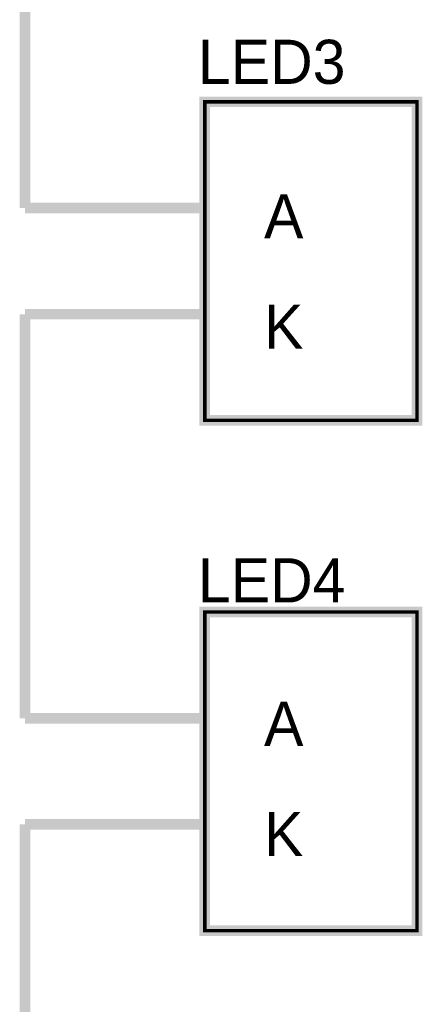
# Model space of a CAD drawing. Header units: inches. Extents: x 0 to 292, y 0 to 193.
# Tile 181 of 189: x 223 to 234, y 93 to 121. Entities that reach past the tile are written whole.
import ezdxf

# ---------------------------------------------------------------- set-up
doc = ezdxf.new("R2010")
doc.units = ezdxf.units.IN
doc.layers.add('Sheet', color=255, linetype='Continuous')

msp = doc.modelspace()

# ---------------------------------------------------------------- linework, layer by layer
at = {"layer": 'Sheet'}
for points in [[(222.991, 126.731, 0.3, 0.3, 0), (222.991, 115.309, 0.3, 0.3, 0)], [(228.076, 115.309, 0.3, 0.3, 0), (222.991, 115.309, 0.3, 0.3, 0)], [(228.076, 112.308, 0.3, 0.3, 0), (222.991, 112.308, 0.3, 0.3, 0)], [(222.991, 112.308, 0.3, 0.3, 0), (222.991, 100.886, 0.3, 0.3, 0)], [(228.076, 100.886, 0.3, 0.3, 0), (222.991, 100.886, 0.3, 0.3, 0)], [(228.076, 97.884, 0.3, 0.3, 0), (222.991, 97.884, 0.3, 0.3, 0)], [(222.991, 97.884, 0.3, 0.3, 0), (222.991, 76.035, 0.3, 0.3, 0)]]:
    msp.add_lwpolyline(points, format="xyseb", dxfattribs=at)
for points in [[(228.076, 118.311, 0.3, 0.3, 0), (234.077, 118.311, 0.3, 0.3, 0), (234.077, 109.306, 0.3, 0.3, 0), (228.076, 109.306, 0.3, 0.3, 0), (228.076, 118.311, 0.3, 0.3, 0)], [(228.076, 118.311, 0.0991, 0.0991, 0), (228.076, 109.306, 0.0991, 0.0991, 0), (234.077, 109.306, 0.0991, 0.0991, 0), (234.077, 118.311, 0.0991, 0.0991, 0), (228.076, 118.311, 0.0991, 0.0991, 0), (228.076, 118.311, 0.0991, 0.0991, 0)], [(228.076, 103.888, 0.3, 0.3, 0), (234.077, 103.888, 0.3, 0.3, 0), (234.077, 94.883, 0.3, 0.3, 0), (228.076, 94.883, 0.3, 0.3, 0), (228.076, 103.888, 0.3, 0.3, 0)], [(228.076, 103.888, 0.0991, 0.0991, 0), (228.076, 94.883, 0.0991, 0.0991, 0), (234.077, 94.883, 0.0991, 0.0991, 0), (234.077, 103.888, 0.0991, 0.0991, 0), (228.076, 103.888, 0.0991, 0.0991, 0), (228.076, 103.888, 0.0991, 0.0991, 0)]]:
    msp.add_lwpolyline(points, format="xyseb", close=True, dxfattribs=at)

# ---------------------------------------------------------------- texts
for s, height, p in [('LED3', 1.2474, (227.882, 118.818)), ('A', 1.247, (229.752, 114.452)), ('K', 1.247, (229.752, 111.333)), ('LED4', 1.2474, (227.882, 104.161)), ('A', 1.247, (229.752, 100.106)), ('K', 1.247, (229.752, 96.988))]:
    msp.add_text(s, height=height, dxfattribs=at).set_placement(p)

doc.saveas('drawing.dxf')
